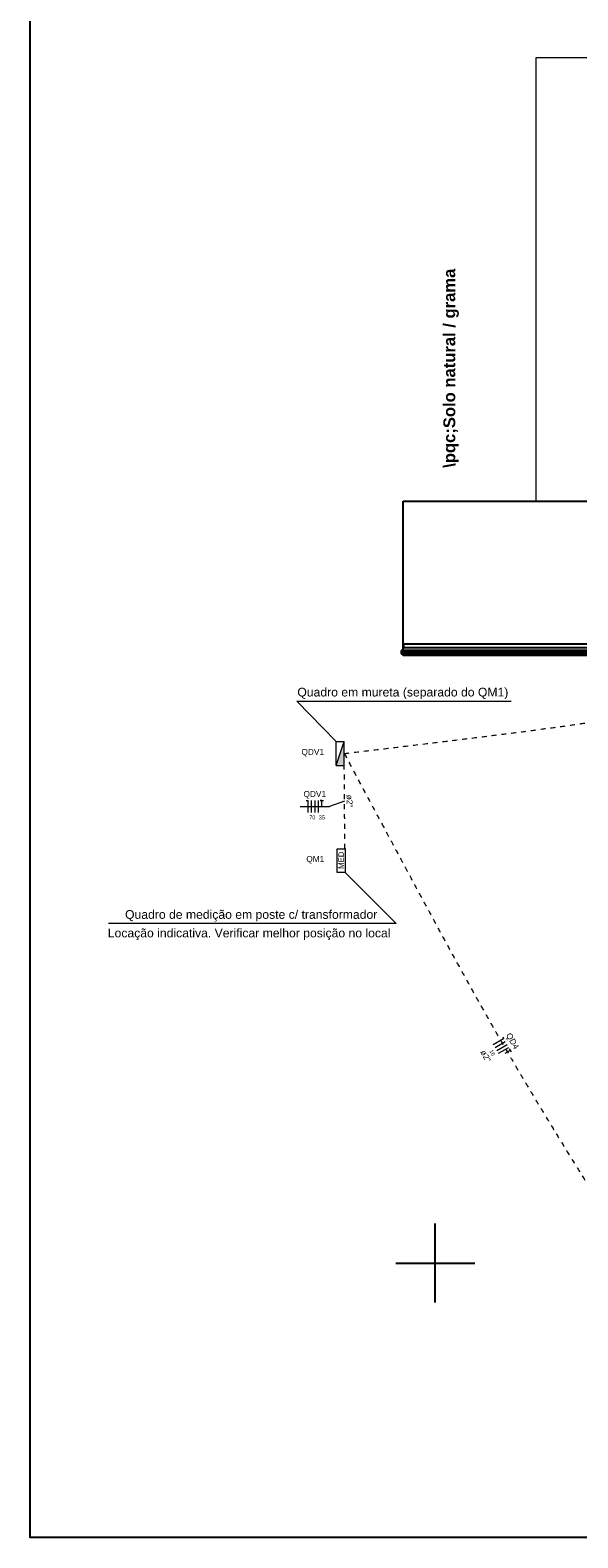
# Model space of a CAD drawing. Header units: millimetres. Extents: x 55082 to 85113, y -5867 to -946.
# Tile 1 of 77: x 55082 to 55774, y -5867 to -3962. Entities that reach past the tile are written whole.
import ezdxf

# ---------------------------------------------------------------- set-up
doc = ezdxf.new("R2010")
doc.units = ezdxf.units.MM
doc.header["$MEASUREMENT"] = 0
doc.linetypes.add('JIS_02_1.2', pattern=[0.25, 0.125, -0.125])
for name, color, linetype, lineweight in [('EL-Condutos', 5, 'Continuous', 20), ('EL-Fios (Fase 1)', 7, 'Continuous', 5), ('EL-Fios (Fase 2)', 7, 'Continuous', 5), ('EL-Fios (Fase 3)', 7, 'Continuous', 5), ('EL-Fios (Neutro)', 7, 'Continuous', 5), ('EL-Fios (Terra)', 7, 'Continuous', 5), ('EL-Textos conduto', 7, 'Continuous', 5), ('EL-Textos fios', 7, 'Continuous', 20), ('FINA', 8, 'Continuous', 5), ('Nível 1', 7, 'Continuous', 5), ('P-SIMBOL', 5, 'Continuous', 20), ('Textos', 7, 'Continuous', 5)]:
    doc.layers.add(name, color=color, linetype=linetype, lineweight=lineweight)
doc.layers.add('M-6', color=6, linetype='Continuous')
doc.styles.add('Arial', font='arial.ttf')
doc.styles.add('ArialN', font='arialbd.ttf')

msp = doc.modelspace()

# ---------------------------------------------------------------- hatches: boundary and pattern name
at = {"layer": 'P-SIMBOL', "linetype": 'Continuous'}
msp.add_hatch(color=256, dxfattribs=at).paths.add_polyline_path([(55468.7, -4891.1), (55478.7, -4891.1), (55478.7, -4861)])

# ---------------------------------------------------------------- linework, layer by layer
for p, q in [((56157.5, -4738.1), (55553.5, -4738.1)), ((55553.5, -4738.1), (55553.5, -4742.1)), ((56160.5, -4746.1), (55550.5, -4746.1)), ((55550.5, -4746.1), (55550.5, -4750.1)), ((55550.5, -4750.1), (56160.5, -4750.1)), ((56153.1, -4752.1), (55553.1, -4752.1)), ((55553.5, -4742.1), (56157.5, -4742.1)), ((56155.5, -4747.1), (55555.5, -4747.1)), ((55555.5, -4747.1), (55555.5, -4749.1)), ((56155.5, -4747.1), (55555.5, -4747.1)), ((55555.5, -4747.1), (55555.5, -4749.1)), ((55555.5, -4749.1), (56155.5, -4749.1)), ((55555.5, -4749.1), (56155.5, -4749.1)), ((55593.7, -5569.6), (55593.7, -5469.6)), ((55543.7, -5519.6), (55643.7, -5519.6))]:
    msp.add_line(p, q)
for points in [[(55553.1, -4752.1), (55553.1, -4557.1)], [(55553.1, -4557.1), (56153.1, -4557.1)], [(55721.1, -4557.1), (55722.6, -4557.1)]]:
    msp.add_lwpolyline(points)
for centre in [(55555.5, -4748.1), (55675.5, -4748.1)]:
    msp.add_circle(centre, 2)
at = {"layer": 'EL-Condutos', "linetype": 'JIS_02_1.2', "ltscale": 50}
for points in [[(55478.7, -4876), (55517.9, -4871.3), (55554.6, -4866.9), (55588.9, -4862.7), (55621.2, -4858.8), (55651.4, -4855), (55679.9, -4851.4), (55706.8, -4848), (55732.2, -4844.6), (55756.4, -4841.3), (55779.4, -4838), (55801.6, -4834.8), (55823, -4831.5), (55843.9, -4828.1), (55864.4, -4824.7), (55884.7, -4821.1), (55905, -4817.4), (55925.4, -4813.5), (55946.1, -4809.3), (55967.3, -4804.9), (55989.2, -4800.2), (56012, -4795.2), (56035.8, -4789.9), (56060.7, -4784.1), (56087.1, -4778), (56115, -4771.4), (56144.7, -4764.3), (56176.2, -4756.8), (56209.8, -4748.6), (56245.7, -4739.9), (56284, -4730.6)], [(55478.7, -4876), (55497.1, -4910.5), (55514.4, -4942.8), (55530.6, -4973), (55545.8, -5001.3), (55560.1, -5027.9), (55573.5, -5052.8), (55586.2, -5076.2), (55598.1, -5098.3), (55609.5, -5119.2), (55620.4, -5139.1), (55630.9, -5158), (55641, -5176.2), (55650.8, -5193.7), (55660.5, -5210.8), (55670, -5227.5), (55679.6, -5244.1), (55689.2, -5260.6), (55698.9, -5277.1), (55708.9, -5294), (55719.2, -5311.2), (55729.9, -5328.9), (55741, -5347.3), (55752.7, -5366.5), (55765.1, -5386.6), (55778.2, -5407.8), (55792, -5430.3), (55806.8, -5454.2), (55822.6, -5479.5), (55839.3, -5506.6), (55857.3, -5535.4)], [(55479.7, -4996.2), (55479.6, -4993.3), (55479.6, -4990.6), (55479.6, -4987.9), (55479.5, -4985.3), (55479.5, -4982.8), (55479.5, -4980.2), (55479.4, -4977.7), (55479.4, -4975.2), (55479.4, -4972.6), (55479.4, -4969.9), (55479.3, -4967.2), (55479.3, -4964.4), (55479.3, -4961.5), (55479.3, -4958.5), (55479.2, -4955.3), (55479.2, -4952), (55479.2, -4948.4), (55479.2, -4944.6), (55479.1, -4940.6), (55479.1, -4936.4), (55479.1, -4931.9), (55479, -4927.1), (55479, -4922), (55479, -4916.6), (55478.9, -4910.8), (55478.9, -4904.7), (55478.8, -4898.1), (55478.8, -4891.2), (55478.7, -4883.8), (55478.7, -4876)]]:
    msp.add_spline(points, degree=3, dxfattribs=at)
at = {"layer": 'EL-Fios (Fase 1)'}
for p, q in [((55437.5, -4950.4), (55437.5, -4935.4)), ((55669.2, -5247.3), (55682.1, -5239.8))]:
    msp.add_line(p, q, dxfattribs=at)
at = {"layer": 'EL-Fios (Fase 2)'}
for p, q in [((55441.8, -4950.4), (55441.8, -4935.4)), ((55671.3, -5251), (55684.3, -5243.5))]:
    msp.add_line(p, q, dxfattribs=at)
at = {"layer": 'EL-Fios (Fase 3)'}
for p, q in [((55446.1, -4950.4), (55446.1, -4935.4)), ((55673.4, -5254.7), (55686.4, -5247.2))]:
    msp.add_line(p, q, dxfattribs=at)
at = {"layer": 'EL-Fios (Neutro)'}
for p, q in [((55430.7, -4935.4), (55433.2, -4935.4)), ((55433.2, -4950.4), (55433.2, -4935.4)), ((55667, -5243.6), (55680, -5236.1)), ((55678.8, -5233.9), (55680, -5236.1))]:
    msp.add_line(p, q, dxfattribs=at)
at = {"layer": 'EL-Fios (Terra)'}
for points in [[(55450.4, -4942.9), (55450.4, -4935.4), (55448.4, -4935.4), (55452.4, -4935.4)], [(55682.1, -5254.7), (55688.6, -5250.9), (55687.6, -5249.2), (55689.6, -5252.7)]]:
    msp.add_lwpolyline(points, dxfattribs=at)
at = {"layer": 'EL-Textos fios'}
for p in [(55423, -4942.9), (55479.1, -4936.1)]:
    msp.add_line(p, (55460.1, -4942.9), dxfattribs=at)
at = {"layer": 'FINA'}
msp.add_lwpolyline([(56990.6, -3997.1), (55720.6, -3997.1), (55720.6, -4557.1), (56990.6, -4557.1)], close=True, dxfattribs=at)
at = {"layer": 'M-6'}
for p, q in [((55082, -5866.7), (55082, -1745.9)), ((60852, -5866.1), (55082, -5866.1))]:
    msp.add_line(p, q, dxfattribs=at)
at = {"layer": 'Nível 1'}
for p, q in [((55468.7, -4861), (55419, -4809.8)), ((55419, -4809.8), (55689.6, -4809.8)), ((55479.9, -5026.3), (55544.3, -5090.7)), ((55544.3, -5090.7), (55180.9, -5090.7))]:
    msp.add_line(p, q, dxfattribs=at)
at = {"layer": 'P-SIMBOL'}
for p, q in [((55468.7, -4891.1), (55468.7, -4861)), ((55468.7, -4861), (55478.7, -4861)), ((55468.7, -4891.1), (55478.7, -4861)), ((55478.7, -4891.1), (55478.7, -4861)), ((55468.7, -4891.1), (55478.7, -4891.1))]:
    msp.add_line(p, q, dxfattribs=at)
msp.add_lwpolyline([(55479.9, -5026.3), (55469.9, -5026.3), (55469.9, -4996.2), (55479.9, -4996.2), (55479.9, -5026.3)], dxfattribs=at)

# ---------------------------------------------------------------- texts
at = {"layer": 'EL-Textos conduto', "char_height": 7.5, "width": 31.898, "attachment_point": 8, "line_spacing_factor": 0.6, "style": 'Arial'}
for insert, rotation in [((55481.6, -4936.1), 270.4009), ((55654, -5260.1), 299.6045)]:
    msp.add_mtext('ø2"', dxfattribs=dict(at, insert=insert, rotation=rotation))
at = {"layer": 'EL-Textos fios', "attachment_point": 8, "line_spacing_factor": 0.6, "style": 'Arial'}
for s, insert, char_height, width in [('QDV1', (55441.5, -4932.9), 7.5, 57.073), ('70', (55438.4, -4959.3), 5, 15.534), ('35', (55450.4, -4959.3), 5, 15.534)]:
    msp.add_mtext(s, dxfattribs=dict(at, insert=insert, char_height=char_height, width=width))
at = {"layer": 'EL-Textos fios', "attachment_point": 8, "rotation": 299.9721, "line_spacing_factor": 0.6, "style": 'Arial'}
for s, insert, char_height, width in [('QD4', (55686.3, -5242), 7.5, 43.091), ('16', (55663.5, -5255.2), 5, 15.534)]:
    msp.add_mtext(s, dxfattribs=dict(at, insert=insert, char_height=char_height, width=width))
at = {"layer": 'FINA', "insert": (55603.9, -4389.4), "char_height": 15, "width": 502.98, "attachment_point": 2, "rotation": 90.0002, "style": 'ArialN'}
msp.add_mtext('\\\\pqc;Solo natural / grama', dxfattribs=at)
at = {"layer": 'P-SIMBOL', "insert": (55478.4, -5010.8), "char_height": 7.06, "width": 43.845, "attachment_point": 8, "rotation": 90.0002, "line_spacing_factor": 0.6, "style": 'Arial'}
msp.add_mtext('MED', dxfattribs=at)
at = {"layer": 'Textos', "style": 'Arial'}
for s, insert, char_height, width, attachment_point, line_spacing_factor in [('Quadro em mureta (separado do QM1)', (55419.5, -4807.3), 11, 534.846, 7, 0.9), ('QDV1', (55453.2, -4879.8), 7.5, 57.073, 9, 0.6), ('QM1', (55453.5, -5015), 7.5, 45.412, 9, 0.6), ('Quadro de medição em poste c/ transformador', (55201.9, -5088.2), 11, 639.061, 7, 0.9), ('Locação indicativa. Verificar melhor posição no local', (55180.1, -5111.6), 11, 715.96, 7, 0.9)]:
    msp.add_mtext(s, dxfattribs=dict(at, insert=insert, char_height=char_height, width=width, attachment_point=attachment_point, line_spacing_factor=line_spacing_factor))

doc.saveas('drawing.dxf')
